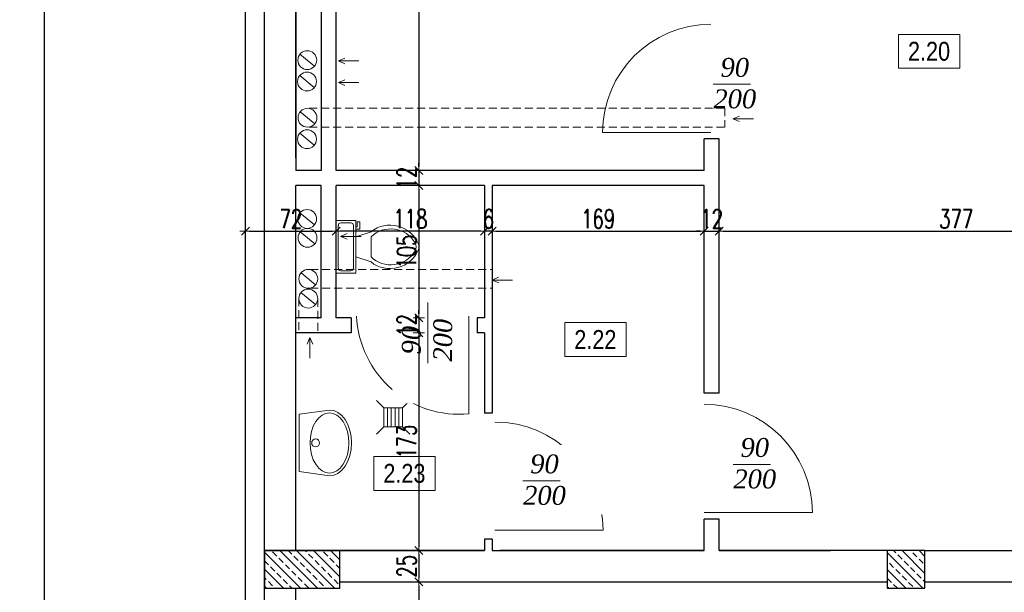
# Model space of a CAD drawing. Header units: millimetres. Extents: x 64838 to 107664, y -36848 to 0.
# Tile 80 of 109: x 86217 to 86999, y -28373 to -27918. Entities that reach past the tile are written whole.
import ezdxf

# ---------------------------------------------------------------- set-up
doc = ezdxf.new("R2010")
doc.units = ezdxf.units.MM
doc.linetypes.add('DASHED2', pattern=[9.525, 6.35, -3.175])
doc.layers.get('Defpoints').update_dxf_attribs({"color": 30})
for name, color, linetype, lineweight in [('0.09', 22, 'Continuous', 9), ('0.35', 132, 'Continuous', 35), ('J opisy', 7, 'Continuous', 9), ('J stolarka_okna', 144, 'Continuous', 0), ('J wymiary', 1, 'Continuous', 9), ('OPIS', 7, 'Continuous', 5), ('sciany', 252, 'Continuous', 30)]:
    doc.layers.add(name, color=color, linetype=linetype, lineweight=lineweight)
doc.styles.add('ADESK2', font='simplex', dxfattribs={"width": 0.7})
doc.styles.get("Standard").update_dxf_attribs({"font": 'arial.ttf'})
doc.dimstyles.new('1-100', dxfattribs={"dimscale": 1.5, "dimtxt": 10, "dimasz": 2, "dimexe": 1, "dimexo": 1, "dimgap": 1.5, "dimtad": 1, "dimdec": 0, "dimrnd": 0.5, "dimdsep": 46, "dimtxsty": 'ADESK2', "dimblk": 'wymiar', "dimcen": -1, "dimdle": 5, "dimse1": 1, "dimse2": 1, "dimclrd": 256, "dimclre": 256, "dimclrt": 256, "dimadec": 0, "dimazin": 0, "dimtfac": 1, "dimtdec": 0, "dimtix": 1, "dimtmove": 0, "dimatfit": 3, "dimfxl": 20, "dimfxlon": 1, "dimtolj": 1, "dimtzin": 0, "dimarcsym": 0})

# ---------------------------------------------------------------- blocks, each defined once
blk = doc.blocks.new('Toaleta - góra')
for p, q in [((9.5, -6), (9.5, -2)), ((-10, -8.5), (-8, -8.5)), ((-10, -9.5), (-10, -8.5)), ((-7, -9.5), (-10, -9.5)), ((-8, -8.5), (-8, -8)), ((-7, -8), (-7, -9.5)), ((-4, -8), (-6, -14)), ((4, -8), (6, -14)), ((4, -14), (-4, -14))]:
    blk.add_line(p, q)
blk.add_lwpolyline([(10.5, -8), (10.5, 0), (-10.5, 0), (-10.5, -8)], close=True)
for points in [[(-9.5, -2), (-9.5, -6)], [(8.5, -1), (-8.5, -1)], [(-8.5, -7), (8.5, -7)]]:
    blk.add_lwpolyline(points)
for centre, radius, start, end in [((-8.62, -1.88), 0.884, 81.8699, 188.1301), ((8.62, -1.88), 0.884, 351.8699, 98.1301), ((-8.62, -6.12), 0.884, 171.8699, 278.1301), ((8.62, -6.12), 0.884, 261.8699, 8.1301), ((3.52, -21.58), 12.17, 141.4691, 247.9714), ((4.2, -21.82), 11.33, 136.3677, 238.9468), ((-3.52, -21.58), 12.17, 292.0284, 38.5307), ((-4.2, -21.82), 11.33, 301.053, 43.6321), ((0, -27.88), 4, 245.7318, 294.2682), ((0, -29), 4, 254.8605, 285.1395)]:
    blk.add_arc(centre, radius, start, end)
blk = doc.blocks.new('LAV_FLAT_BACK-OVAL_49')
at = {"layer": 'J opisy', "color": 0, "linetype": 'Continuous'}
for p, q in [((-0.2181, 0.2314), (-0.2502, 0)), ((0.2181, 0.2314), (-0.2181, 0.2314)), ((-0.218, 0.2311), (-0.2181, 0.2311)), ((0.2181, 0.2311), (0.218, 0.2311)), ((0.2496, 0), (0.2181, 0.2314)), ((-0.2119, 0.0564), (-0.1907, 0.0819)), ((-0.1907, 0.0819), (-0.1622, 0.1042)), ((-0.1622, 0.1042), (-0.1274, 0.1226)), ((-0.1274, 0.1226), (-0.0878, 0.1362)), ((-0.0878, 0.1362), (-0.0447, 0.1446)), ((-0.0447, 0.1446), (0, 0.1474)), ((0, 0.1474), (0.0447, 0.1446)), ((0.0447, 0.1446), (0.0878, 0.1362)), ((0.0878, 0.1362), (0.1274, 0.1226)), ((0.1274, 0.1226), (0.1622, 0.1042)), ((0.1622, 0.1042), (0.1907, 0.0819)), ((0.1907, 0.0819), (0.2119, 0.0564)), ((-0.2293, 0), (-0.2249, 0.0288)), ((-0.2249, 0.0288), (-0.2119, 0.0564)), ((0.2119, 0.0564), (0.2249, 0.0288)), ((0.2249, 0.0288), (0.2288, 0)), ((0.2288, 0), (0.2249, -0.0288)), ((0.2454, -0.0329), (0.2496, 0)), ((-0.2502, 0), (-0.2454, -0.0329)), ((-0.2454, -0.0329), (-0.2311, -0.0645)), ((-0.2311, -0.0645), (-0.208, -0.0936)), ((-0.2249, -0.0288), (-0.2293, 0)), ((-0.2119, -0.0564), (-0.2249, -0.0288)), ((-0.1907, -0.0819), (-0.2119, -0.0564)), ((0.2119, -0.0564), (0.1907, -0.0819)), ((0.208, -0.0936), (0.2311, -0.0645)), ((0.2249, -0.0288), (0.2119, -0.0564)), ((0.2311, -0.0645), (0.2454, -0.0329)), ((-0.208, -0.0936), (-0.1769, -0.1191)), ((-0.1622, -0.1042), (-0.1907, -0.0819)), ((-0.1769, -0.1191), (-0.139, -0.1401)), ((-0.1274, -0.1226), (-0.1622, -0.1042)), ((-0.139, -0.1401), (-0.0957, -0.1556)), ((-0.0878, -0.1362), (-0.1274, -0.1226)), ((-0.0447, -0.1446), (-0.0878, -0.1362)), ((0, -0.1474), (-0.0447, -0.1446)), ((0.0447, -0.1446), (0, -0.1474)), ((0.0878, -0.1362), (0.0447, -0.1446)), ((0.1274, -0.1226), (0.0878, -0.1362)), ((0.0957, -0.1556), (0.139, -0.1401)), ((0.1622, -0.1042), (0.1274, -0.1226)), ((0.139, -0.1401), (0.1769, -0.1191)), ((0.1907, -0.0819), (0.1622, -0.1042)), ((0.1769, -0.1191), (0.208, -0.0936)), ((-0.0957, -0.1556), (-0.0488, -0.1652)), ((-0.0488, -0.1652), (0, -0.1685)), ((0, -0.1685), (0.0488, -0.1652)), ((0.0488, -0.1652), (0.0957, -0.1556))]:
    blk.add_line(p, q, dxfattribs=at)
blk.add_circle((0, 0.105), 0.03, dxfattribs=at)
blk = doc.blocks.new('wymiar')
for p, q in [((1.5, 0), (-1.5, 0)), ((1.06, 1.06), (-1.06, -1.06)), ((0, 1.5), (0, -1.5))]:
    blk.add_line(p, q)
blk = doc.blocks.new('*D1385')
at = {"layer": 'Defpoints', "color": 0, "ltscale": 4}
for p in [(86486.27, -27524.98), (86482.45, -28037.98), (86534.02, -28037.98)]:
    blk.add_point(p, dxfattribs=at)
at = {"layer": 'J wymiary', "lineweight": -2}
blk.add_line((86534.02, -27527.98), (86534.02, -28034.98), dxfattribs=at)
at = {"layer": 'J wymiary', "lineweight": -2, "ltscale": 4, "xscale": 3, "yscale": 3, "zscale": 3}
for p, rotation in [((86534.02, -27524.98), 90), ((86534.02, -28037.98), 270)]:
    blk.add_blockref('wymiar', p, dxfattribs=dict(at, rotation=rotation))
at = {"layer": 'J wymiary', "ltscale": 4, "insert": (86524.27, -27781.48), "char_height": 15, "attachment_point": 5, "rotation": 90, "style": 'ADESK2'}
blk.add_mtext('\\A1;513', dxfattribs=at)
blk = doc.blocks.new('*D1386')
at = {"layer": 'Defpoints', "color": 0, "ltscale": 4}
for p in [(86482.45, -28037.98), (86481.25, -28049.98), (86534.02, -28049.98)]:
    blk.add_point(p, dxfattribs=at)
at = {"layer": 'J wymiary', "lineweight": -2}
for p, q in [((86534.02, -28034.98), (86534.02, -28031.98)), ((86534.02, -28037.98), (86534.02, -28049.98)), ((86534.02, -28052.98), (86534.02, -28055.98))]:
    blk.add_line(p, q, dxfattribs=at)
at = {"layer": 'J wymiary', "lineweight": -2, "ltscale": 4, "xscale": 3, "yscale": 3, "zscale": 3}
for p, rotation in [((86534.02, -28037.98), 270), ((86534.02, -28049.98), 90)]:
    blk.add_blockref('wymiar', p, dxfattribs=dict(at, rotation=rotation))
at = {"layer": 'J wymiary', "ltscale": 4, "insert": (86524.27, -28043.98), "char_height": 15, "attachment_point": 5, "rotation": 90, "style": 'ADESK2'}
blk.add_mtext('\\A1;12', dxfattribs=at)
blk = doc.blocks.new('*D1387')
at = {"layer": 'Defpoints', "color": 0, "ltscale": 4}
for p in [(86481.25, -28049.98), (86474.27, -28154.98), (86534.02, -28154.98)]:
    blk.add_point(p, dxfattribs=at)
at = {"layer": 'J wymiary', "lineweight": -2}
blk.add_line((86534.02, -28052.98), (86534.02, -28151.98), dxfattribs=at)
at = {"layer": 'J wymiary', "lineweight": -2, "ltscale": 4, "xscale": 3, "yscale": 3, "zscale": 3}
for p, rotation in [((86534.02, -28049.98), 90), ((86534.02, -28154.98), 270)]:
    blk.add_blockref('wymiar', p, dxfattribs=dict(at, rotation=rotation))
at = {"layer": 'J wymiary', "ltscale": 4, "insert": (86524.27, -28102.48), "char_height": 15, "attachment_point": 5, "rotation": 90, "style": 'ADESK2'}
blk.add_mtext('\\A1;105', dxfattribs=at)
blk = doc.blocks.new('*D1388')
at = {"layer": 'Defpoints', "color": 0, "ltscale": 4}
for p in [(86474.27, -28154.98), (86473.15, -28166.98), (86534.02, -28166.98)]:
    blk.add_point(p, dxfattribs=at)
at = {"layer": 'J wymiary', "lineweight": -2}
for p, q in [((86534.02, -28151.98), (86534.02, -28148.98)), ((86534.02, -28154.98), (86534.02, -28166.98)), ((86534.02, -28169.98), (86534.02, -28172.98))]:
    blk.add_line(p, q, dxfattribs=at)
at = {"layer": 'J wymiary', "lineweight": -2, "ltscale": 4, "xscale": 3, "yscale": 3, "zscale": 3}
for p, rotation in [((86534.02, -28154.98), 270), ((86534.02, -28166.98), 90)]:
    blk.add_blockref('wymiar', p, dxfattribs=dict(at, rotation=rotation))
at = {"layer": 'J wymiary', "ltscale": 4, "insert": (86524.27, -28160.98), "char_height": 15, "attachment_point": 5, "rotation": 90, "style": 'ADESK2'}
blk.add_mtext('\\A1;12', dxfattribs=at)
blk = doc.blocks.new('*D1389')
at = {"layer": 'Defpoints', "color": 0, "ltscale": 4}
for p in [(86473.15, -28166.98), (86483.96, -28339.98), (86534.02, -28339.98)]:
    blk.add_point(p, dxfattribs=at)
at = {"layer": 'J wymiary', "lineweight": -2}
blk.add_line((86534.02, -28169.98), (86534.02, -28336.98), dxfattribs=at)
at = {"layer": 'J wymiary', "lineweight": -2, "ltscale": 4, "xscale": 3, "yscale": 3, "zscale": 3}
for p, rotation in [((86534.02, -28166.98), 90), ((86534.02, -28339.98), 270)]:
    blk.add_blockref('wymiar', p, dxfattribs=dict(at, rotation=rotation))
at = {"layer": 'J wymiary', "ltscale": 4, "insert": (86524.27, -28253.48), "char_height": 15, "attachment_point": 5, "rotation": 90, "style": 'ADESK2'}
blk.add_mtext('\\A1;173', dxfattribs=at)
blk = doc.blocks.new('*D1390')
at = {"layer": 'Defpoints', "color": 0, "ltscale": 4}
for p in [(86483.96, -28339.98), (86483.21, -28364.98), (86534.02, -28364.98)]:
    blk.add_point(p, dxfattribs=at)
at = {"layer": 'J wymiary', "lineweight": -2}
blk.add_line((86534.02, -28342.98), (86534.02, -28361.98), dxfattribs=at)
at = {"layer": 'J wymiary', "lineweight": -2, "ltscale": 4, "xscale": 3, "yscale": 3, "zscale": 3}
for p, rotation in [((86534.02, -28339.98), 90), ((86534.02, -28364.98), 270)]:
    blk.add_blockref('wymiar', p, dxfattribs=dict(at, rotation=rotation))
at = {"layer": 'J wymiary', "ltscale": 4, "insert": (86524.27, -28352.48), "char_height": 15, "attachment_point": 5, "rotation": 90, "style": 'ADESK2'}
blk.add_mtext('\\A1;25', dxfattribs=at)
blk = doc.blocks.new('*D1391')
at = {"layer": 'Defpoints', "color": 0, "ltscale": 4}
for p in [(86483.21, -28364.98), (86495.71, -28552.98), (86534.02, -28552.98)]:
    blk.add_point(p, dxfattribs=at)
at = {"layer": 'J wymiary', "lineweight": -2}
blk.add_line((86534.02, -28367.98), (86534.02, -28549.98), dxfattribs=at)
at = {"layer": 'J wymiary', "lineweight": -2, "ltscale": 4, "xscale": 3, "yscale": 3, "zscale": 3}
for p, rotation in [((86534.02, -28364.98), 90), ((86534.02, -28552.98), 270)]:
    blk.add_blockref('wymiar', p, dxfattribs=dict(at, rotation=rotation))
at = {"layer": 'J wymiary', "ltscale": 4, "insert": (86524.27, -28458.98), "char_height": 15, "attachment_point": 5, "rotation": 90, "style": 'ADESK2'}
blk.add_mtext('\\A1;188', dxfattribs=at)
blk = doc.blocks.new('*D1397')
at = {"layer": 'Defpoints', "color": 0, "ltscale": 4}
for p in [(86396.27, -28057.42), (86468.27, -28057.42), (86468.27, -28086.17)]:
    blk.add_point(p, dxfattribs=at)
at = {"layer": 'J wymiary', "lineweight": -2}
blk.add_line((86399.27, -28086.17), (86465.27, -28086.17), dxfattribs=at)
at = {"layer": 'J wymiary', "lineweight": -2, "ltscale": 4, "xscale": 3, "yscale": 3, "zscale": 3, "rotation": 180}
blk.add_blockref('wymiar', (86396.27, -28086.17), dxfattribs=at)
at = {"layer": 'J wymiary', "lineweight": -2, "ltscale": 4, "xscale": 3, "yscale": 3, "zscale": 3}
blk.add_blockref('wymiar', (86468.27, -28086.17), dxfattribs=at)
at = {"layer": 'J wymiary', "ltscale": 4, "insert": (86432.27, -28076.42), "char_height": 15, "attachment_point": 5, "style": 'ADESK2'}
blk.add_mtext('\\A1;72', dxfattribs=at)
blk = doc.blocks.new('*D1398')
at = {"layer": 'Defpoints', "color": 0, "ltscale": 4}
for p in [(86760.77, -28031.54), (86592.27, -28057.42), (86760.77, -28086.17)]:
    blk.add_point(p, dxfattribs=at)
at = {"layer": 'J wymiary', "lineweight": -2}
blk.add_line((86595.27, -28086.17), (86757.77, -28086.17), dxfattribs=at)
at = {"layer": 'J wymiary', "lineweight": -2, "ltscale": 4, "xscale": 3, "yscale": 3, "zscale": 3, "rotation": 180}
blk.add_blockref('wymiar', (86592.27, -28086.17), dxfattribs=at)
at = {"layer": 'J wymiary', "lineweight": -2, "ltscale": 4, "xscale": 3, "yscale": 3, "zscale": 3}
blk.add_blockref('wymiar', (86760.77, -28086.17), dxfattribs=at)
at = {"layer": 'J wymiary', "ltscale": 4, "insert": (86676.52, -28076.42), "char_height": 15, "attachment_point": 5, "style": 'ADESK2'}
blk.add_mtext('\\A1;169', dxfattribs=at)
blk = doc.blocks.new('*D1399')
at = {"layer": 'Defpoints', "color": 0, "ltscale": 4}
for p in [(86760.77, -28031.54), (86772.77, -28030.59), (86772.77, -28086.17)]:
    blk.add_point(p, dxfattribs=at)
at = {"layer": 'J wymiary', "lineweight": -2}
for p, q in [((86757.77, -28086.17), (86754.77, -28086.17)), ((86760.77, -28086.17), (86772.77, -28086.17)), ((86775.77, -28086.17), (86778.77, -28086.17))]:
    blk.add_line(p, q, dxfattribs=at)
at = {"layer": 'J wymiary', "lineweight": -2, "ltscale": 4, "xscale": 3, "yscale": 3, "zscale": 3}
blk.add_blockref('wymiar', (86760.77, -28086.17), dxfattribs=at)
at = {"layer": 'J wymiary', "lineweight": -2, "ltscale": 4, "xscale": 3, "yscale": 3, "zscale": 3, "rotation": 180}
blk.add_blockref('wymiar', (86772.77, -28086.17), dxfattribs=at)
at = {"layer": 'J wymiary', "ltscale": 4, "insert": (86766.77, -28076.42), "char_height": 15, "attachment_point": 5, "style": 'ADESK2'}
blk.add_mtext('\\A1;12', dxfattribs=at)
blk = doc.blocks.new('*D1400')
at = {"layer": 'Defpoints', "color": 0, "ltscale": 4}
for p in [(86772.77, -28030.59), (87149.27, -28026.15), (87149.27, -28086.17)]:
    blk.add_point(p, dxfattribs=at)
at = {"layer": 'J wymiary', "lineweight": -2}
blk.add_line((86775.77, -28086.17), (87146.27, -28086.17), dxfattribs=at)
at = {"layer": 'J wymiary', "lineweight": -2, "ltscale": 4, "xscale": 3, "yscale": 3, "zscale": 3, "rotation": 180}
blk.add_blockref('wymiar', (86772.77, -28086.17), dxfattribs=at)
at = {"layer": 'J wymiary', "lineweight": -2, "ltscale": 4, "xscale": 3, "yscale": 3, "zscale": 3}
blk.add_blockref('wymiar', (87149.27, -28086.17), dxfattribs=at)
at = {"layer": 'J wymiary', "ltscale": 4, "insert": (86961.02, -28076.42), "char_height": 15, "attachment_point": 5, "style": 'ADESK2'}
blk.add_mtext('\\A1;377', dxfattribs=at)
blk = doc.blocks.new('*D1408')
at = {"layer": 'Defpoints', "color": 0, "ltscale": 4}
for p in [(86586.27, -28057.42), (86592.27, -28057.42), (86586.27, -28086.17)]:
    blk.add_point(p, dxfattribs=at)
at = {"layer": 'J wymiary', "lineweight": -2}
for p, q in [((86583.27, -28086.17), (86580.27, -28086.17)), ((86592.27, -28086.17), (86586.27, -28086.17)), ((86595.27, -28086.17), (86598.27, -28086.17))]:
    blk.add_line(p, q, dxfattribs=at)
at = {"layer": 'J wymiary', "lineweight": -2, "ltscale": 4, "xscale": 3, "yscale": 3, "zscale": 3}
blk.add_blockref('wymiar', (86586.27, -28086.17), dxfattribs=at)
at = {"layer": 'J wymiary', "lineweight": -2, "ltscale": 4, "xscale": 3, "yscale": 3, "zscale": 3, "rotation": 180}
blk.add_blockref('wymiar', (86592.27, -28086.17), dxfattribs=at)
at = {"layer": 'J wymiary', "ltscale": 4, "insert": (86589.27, -28076.42), "char_height": 15, "attachment_point": 5, "style": 'ADESK2'}
blk.add_mtext('\\A1;6', dxfattribs=at)
blk = doc.blocks.new('*D1409')
at = {"layer": 'Defpoints', "color": 0, "ltscale": 4}
for p in [(86468.27, -28053.42), (86586.27, -28057.42), (86468.27, -28086.17)]:
    blk.add_point(p, dxfattribs=at)
at = {"layer": 'J wymiary', "lineweight": -2}
blk.add_line((86583.27, -28086.17), (86471.27, -28086.17), dxfattribs=at)
at = {"layer": 'J wymiary', "lineweight": -2, "ltscale": 4, "xscale": 3, "yscale": 3, "zscale": 3, "rotation": 180}
blk.add_blockref('wymiar', (86468.27, -28086.17), dxfattribs=at)
at = {"layer": 'J wymiary', "lineweight": -2, "ltscale": 4, "xscale": 3, "yscale": 3, "zscale": 3}
blk.add_blockref('wymiar', (86586.27, -28086.17), dxfattribs=at)
at = {"layer": 'J wymiary', "ltscale": 4, "insert": (86527.27, -28076.42), "char_height": 15, "attachment_point": 5, "style": 'ADESK2'}
blk.add_mtext('\\A1;118', dxfattribs=at)
blk = doc.blocks.new('*D1517')
at = {"layer": 'Defpoints', "color": 0, "ltscale": 4}
for p in [(92486.27, -27167.63), (86396.27, -27484.98), (92486.27, -29537.48)]:
    blk.add_point(p, dxfattribs=at)
at = {"layer": 'J wymiary', "lineweight": -2}
blk.add_line((86399.27, -27167.63), (92483.27, -27167.63), dxfattribs=at)
at = {"layer": 'J wymiary', "lineweight": -2, "ltscale": 4, "xscale": 3, "yscale": 3, "zscale": 3, "rotation": 180}
blk.add_blockref('wymiar', (86396.27, -27167.63), dxfattribs=at)
at = {"layer": 'J wymiary', "lineweight": -2, "ltscale": 4, "xscale": 3, "yscale": 3, "zscale": 3}
blk.add_blockref('wymiar', (92486.27, -27167.63), dxfattribs=at)
at = {"layer": 'J wymiary', "ltscale": 4, "insert": (89441.27, -27157.88), "char_height": 15, "attachment_point": 5, "style": 'ADESK2'}
blk.add_mtext('\\A1;6090', dxfattribs=at)
blk = doc.blocks.new('*D1551')
at = {"layer": 'Defpoints', "color": 0, "ltscale": 4}
for p in [(86236.34, -27484.98), (86396.27, -27484.98), (86396.27, -31984.98)]:
    blk.add_point(p, dxfattribs=at)
at = {"layer": 'J wymiary', "lineweight": -2}
blk.add_line((86236.34, -31981.98), (86236.34, -27487.98), dxfattribs=at)
at = {"layer": 'J wymiary', "lineweight": -2, "ltscale": 4, "xscale": 3, "yscale": 3, "zscale": 3}
for p, rotation in [((86236.34, -27484.98), 90), ((86236.34, -31984.98), 270)]:
    blk.add_blockref('wymiar', p, dxfattribs=dict(at, rotation=rotation))
at = {"layer": 'J wymiary', "ltscale": 4, "insert": (86226.59, -29734.98), "char_height": 15, "attachment_point": 5, "rotation": 90, "style": 'ADESK2'}
blk.add_mtext('\\A1;4500', dxfattribs=at)

msp = doc.modelspace()

# ---------------------------------------------------------------- hatches: boundary and pattern name
at = {"layer": 'J opisy'}
h = msp.add_hatch(dxfattribs=at)
h.set_pattern_fill('ANSI33', color=256, scale=1.5, angle=90, style=0)
h.set_pattern_definition([(135, (92891.987, 29957.007), (-6.7351921, -6.7351921), []), (135, (92891.987, 29963.743), (-6.7351921, -6.7351921), [4.7625, -2.38125])])
h.paths.add_polyline_path([(86446.27, -28339.98), (86411.27, -28339.98), (86411.27, -28369.98), (86446.27, -28369.98), (86471.27, -28369.98), (86471.27, -28339.98)])
h = msp.add_hatch(dxfattribs=at)
h.set_pattern_fill('ANSI33', color=256, scale=1.5, angle=90, style=0)
h.set_pattern_definition([(135, (93851.987, 29357.007), (-6.7351921, -6.7351921), []), (135, (93851.987, 29363.743), (-6.7351921, -6.7351921), [4.7625, -2.38125])])
h.paths.add_polyline_path([(86906.27, -28339.98), (86936.27, -28339.98), (86936.27, -28364.98), (86936.27, -28369.98), (86906.27, -28369.98), (86906.27, -28364.98)])

# ---------------------------------------------------------------- linework, layer by layer
at = {"layer": '0.09', "extrusion": (0, 0, -1)}
msp.add_line((86766.03, -28007.88), (86680.03, -28007.88), dxfattribs=at)
at = {"layer": '0.35'}
msp.add_line((86436.27, -27959.98), (86436.27, -27899.98), dxfattribs=at)
at = {"layer": 'J opisy', "linetype": 'Continuous', "lineweight": 9}
for p, q in [((86451.12, -27955.11), (86439.53, -27945.58)), ((86470.07, -27951.01), (86475.24, -27948.75)), ((86470.07, -27951.01), (86475.26, -27953.21)), ((86486.35, -27951.01), (86470.07, -27951.01)), ((86450.9, -27972.14), (86439.32, -27962.61)), ((86470.07, -27968.22), (86475.24, -27965.96)), ((86470.07, -27968.22), (86475.26, -27970.42)), ((86486.35, -27968.22), (86470.07, -27968.22)), ((86451.24, -28000.89), (86439.66, -27991.36)), ((86450.9, -28017.95), (86439.32, -28008.42)), ((86451.03, -28081.3), (86439.45, -28071.77)), ((86451.31, -28096.29), (86439.72, -28086.76)), ((86488.06, -28090.46), (86471.78, -28090.46)), ((86451.93, -28128.91), (86440.34, -28119.38)), ((86592.27, -28125.06), (86597.44, -28122.8)), ((86608.55, -28125.06), (86592.27, -28125.06)), ((86592.27, -28125.06), (86597.46, -28127.26)), ((86451.9, -28144.57), (86440.32, -28135.04)), ((86447.41, -28170.8), (86445.21, -28175.99)), ((86447.41, -28187.08), (86447.41, -28170.8)), ((86447.41, -28170.8), (86449.67, -28175.97))]:
    msp.add_line(p, q, dxfattribs=at)
at = {"layer": 'J opisy'}
for p, q in [((86767.94, -27969.51), (86797.6, -27969.51)), ((86471.78, -28090.46), (86476.95, -28088.2)), ((86471.78, -28090.46), (86476.97, -28092.66)), ((86506.12, -28226.68), (86500.34, -28220.89)), ((86521.12, -28226.68), (86506.12, -28226.68)), ((86506.12, -28226.68), (86506.12, -28241.68)), ((86509.12, -28241.68), (86509.12, -28226.68)), ((86512.12, -28241.68), (86512.12, -28226.68)), ((86515.12, -28241.68), (86515.12, -28226.68)), ((86518.12, -28241.68), (86518.12, -28226.68)), ((86521.12, -28226.68), (86526.9, -28220.89)), ((86521.12, -28241.68), (86521.12, -28226.68)), ((86500.34, -28247.46), (86506.12, -28241.68)), ((86506.12, -28241.68), (86521.12, -28241.68)), ((86526.9, -28247.46), (86521.12, -28241.68)), ((86783.81, -28271.51), (86813.47, -28271.51))]:
    msp.add_line(p, q, dxfattribs=at)
at = {"layer": 'J opisy', "linetype": 'DASHED2', "lineweight": 9}
for p, q in [((86446.85, -28003.63), (86777.15, -28003.63)), ((86447.68, -28116.65), (86592.27, -28116.65)), ((86438.62, -28139.42), (86438.62, -28166.92)), ((86453.6, -28140.09), (86453.6, -28166.92))]:
    msp.add_line(p, q, dxfattribs=at)
at = {"layer": 'J opisy', "linetype": 'Continuous', "lineweight": 9}
for centre in [(86445.33, -27950.35), (86445.11, -27967.37), (86445.45, -27996.13), (86445.11, -28013.19), (86445.24, -28076.53), (86445.51, -28091.53), (86446.13, -28124.15), (86446.11, -28139.81)]:
    msp.add_circle(centre, 7.5, dxfattribs=at)
at = {"layer": 'J stolarka_okna', "extrusion": (0, 0, -1)}
for p, q in [((86766.03, -28007.88), (86680.03, -28007.88)), ((86760.77, -28309.88), (86846.77, -28309.88)), ((86760.77, -28309.88), (86846.77, -28309.88))]:
    msp.add_line(p, q, dxfattribs=at)
for points in [[(-86573.86, -28153.8), (-86573.86, -28231.35)], [(-86594.44, -28323.88), (-86680.44, -28323.88)]]:
    msp.add_lwpolyline(points, dxfattribs=at)
for centre, radius, start, end in [((-86766.03, -28007.88), 86, 0, 90), ((-86566.01, -28150.15), 81.58, 264.4785, 357.42967), ((-86594.44, -28323.88), 86, 90, 180)]:
    msp.add_arc(centre, radius, start, end, dxfattribs=at)
at = {"layer": 'OPIS'}
for points in [[(86963.89, -27956.86), (86915.14, -27956.86), (86915.14, -27929.98), (86963.89, -27929.98)], [(86698.66, -28185.76), (86649.91, -28185.76), (86649.91, -28158.89), (86698.66, -28158.89)], [(86546.91, -28292.22), (86498.16, -28292.22), (86498.16, -28265.34), (86546.91, -28265.34)]]:
    msp.add_lwpolyline(points, close=True, dxfattribs=at)
at = {"layer": 'sciany'}
for p, q in [((86396.27, -31984.98), (86396.27, -27484.98)), ((86411.27, -31969.98), (86411.27, -27499.98)), ((86436.27, -28027.98), (86436.27, -27524.98)), ((86468.27, -28037.98), (86468.27, -27850.98)), ((86456.27, -27862.98), (86456.27, -28037.98)), ((86436.27, -27897.98), (86436.27, -28037.98)), ((86436.27, -27999.93), (86436.27, -28027.98)), ((86760.77, -28037.98), (86760.77, -28012.98)), ((86760.77, -28037.98), (86760.77, -28012.98)), ((86772.77, -28012.98), (86760.77, -28012.98)), ((86772.77, -28214.98), (86772.77, -28012.98)), ((86772.77, -28214.98), (86772.77, -28012.98)), ((86456.27, -28037.98), (86436.27, -28037.98)), ((86760.77, -28037.98), (86468.27, -28037.98)), ((86436.27, -28339.98), (86436.27, -28049.98)), ((86436.27, -28339.98), (86436.27, -28049.98)), ((86436.27, -28339.98), (86436.27, -28049.98)), ((86436.27, -28339.98), (86436.27, -28049.98)), ((86456.27, -28049.98), (86436.27, -28049.98)), ((86456.27, -28154.98), (86456.27, -28049.98)), ((86468.27, -28154.98), (86468.27, -28049.98)), ((86586.27, -28049.98), (86468.27, -28049.98)), ((86586.27, -28049.98), (86586.27, -28154.98)), ((86760.77, -28049.98), (86592.27, -28049.98)), ((86592.27, -28049.98), (86592.27, -28230.98)), ((86672.27, -28049.98), (86592.27, -28049.98)), ((86760.77, -28214.98), (86760.77, -28049.98)), ((86456.27, -28154.98), (86436.27, -28154.98)), ((86480.26, -28154.98), (86468.27, -28154.98)), ((86480.26, -28154.98), (86480.26, -28166.98)), ((86586.27, -28154.98), (86580.26, -28154.98)), ((86580.26, -28154.98), (86580.26, -28166.98)), ((86480.26, -28166.98), (86436.27, -28166.98)), ((86586.27, -28166.98), (86580.26, -28166.98)), ((86586.27, -28166.98), (86586.27, -28230.98)), ((86772.77, -28214.98), (86760.77, -28214.98)), ((86592.27, -28230.98), (86586.27, -28230.98)), ((86772.77, -28314.98), (86760.77, -28314.98)), ((86760.77, -28339.98), (86760.77, -28314.98)), ((86772.77, -28339.98), (86772.77, -28314.98)), ((86772.77, -28339.98), (86772.77, -28314.98)), ((86592.27, -28330.98), (86586.27, -28330.98)), ((86586.27, -28330.98), (86586.27, -28335.05)), ((86586.27, -28330.98), (86586.27, -28339.98)), ((86592.27, -28330.98), (86586.27, -28330.98)), ((86586.27, -28330.98), (86586.27, -28335.05)), ((86586.27, -28330.98), (86586.27, -28339.98)), ((86592.27, -28330.98), (86592.27, -28339.98)), ((86592.27, -28330.98), (86592.27, -28339.98)), ((86411.27, -28339.98), (86438.77, -28339.98)), ((86411.27, -28339.98), (86451.27, -28339.98)), ((86411.27, -28339.98), (86438.77, -28339.98)), ((86411.27, -28339.98), (86451.27, -28339.98)), ((86413.77, -28339.98), (86586.27, -28339.98)), ((86413.77, -28339.98), (86586.27, -28339.98)), ((86423.77, -28339.98), (86586.27, -28339.98)), ((86423.77, -28339.98), (86586.27, -28339.98)), ((86586.27, -28339.98), (86436.27, -28339.98)), ((86586.27, -28339.98), (86436.27, -28339.98)), ((86592.27, -28339.98), (86760.77, -28339.98)), ((86592.27, -28339.98), (86760.77, -28339.98)), ((86592.27, -28339.98), (86760.77, -28339.98)), ((86592.27, -28339.98), (86760.77, -28339.98)), ((86760.77, -28339.98), (86598.27, -28339.98)), ((86760.77, -28339.98), (86598.27, -28339.98)), ((86772.77, -28339.98), (86861.27, -28339.98)), ((86772.77, -28339.98), (86861.27, -28339.98)), ((86861.27, -28339.98), (86772.77, -28339.98)), ((86772.77, -28339.98), (86861.27, -28339.98)), ((86772.77, -28339.98), (86861.27, -28339.98)), ((86906.27, -28339.98), (86772.77, -28339.98)), ((86936.27, -28339.98), (88128.27, -28339.98)), ((86471.27, -28364.98), (86906.27, -28364.98)), ((86936.27, -28364.98), (87386.27, -28364.98)), ((86436.27, -28939.98), (86436.27, -28369.98))]:
    msp.add_line(p, q, dxfattribs=at)
for points in [[(86411.27, -28339.98), (86411.27, -28369.98), (86471.27, -28369.98), (86471.27, -28339.98)], [(86906.27, -28339.98), (86906.27, -28369.98), (86936.27, -28369.98), (86936.27, -28339.98)]]:
    msp.add_lwpolyline(points, close=True, dxfattribs=at)

# ---------------------------------------------------------------- block references
at = {"layer": 'J opisy'}
for name, p, xscale, yscale, zscale, rotation in [('Toaleta - góra', (86468, -28098.71), -2, 2, 2, 89.99999999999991), ('LAV_FLAT_BACK-OVAL_49', (86462.94, -28254.5), 104.5439999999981, 104.5440000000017, 104.544, 89.999999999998)]:
    msp.add_blockref(name, p, dxfattribs=dict(at, xscale=xscale, yscale=yscale, zscale=zscale, rotation=rotation))

# ---------------------------------------------------------------- texts
at = {"layer": 'OPIS', "char_height": 15, "width": 48.75, "attachment_point": 5, "line_spacing_factor": 0.857143}
for s, insert in [('{\\fArial Narrow|b0|i0|c238|p34;2.20}', (86939.51, -27943.42)), ('{\\fArial Narrow|b0|i0|c238|p34;2.22}', (86674.29, -28172.33)), ('{\\fArial Narrow|b0|i0|c238|p34;2.23}', (86522.53, -28278.78))]:
    msp.add_mtext(s, dxfattribs=dict(at, insert=insert))

# ---------------------------------------------------------------- dimensions: what is measured, and where the dimension line sits
at = {"layer": 'J wymiary'}
for base, p1, p2, picture, middle in [((86236.34, -27484.98), (86396.27, -31984.98), (86396.27, -27484.98), '*D1551', (86226.59, -29734.98)), ((86534.02, -28037.98), (86486.27, -27524.98), (86482.45, -28037.98), '*D1385', (86524.27, -27781.48)), ((86534.02, -28049.98), (86482.45, -28037.98), (86481.25, -28049.98), '*D1386', (86524.27, -28043.98)), ((86534.02, -28364.98), (86483.96, -28339.98), (86483.21, -28364.98), '*D1390', (86524.27, -28352.48)), ((86534.02, -28552.98), (86483.21, -28364.98), (86495.71, -28552.98), '*D1391', (86524.27, -28458.98))]:
    dim = msp.add_linear_dim(base=base, p1=p1, p2=p2, angle=90, dimstyle='1-100', override={"dimblk": 'wymiar'}, dxfattribs=at)
    dim.commit()
    dim.dimension.update_dxf_attribs({"geometry": picture, "text_midpoint": middle})
for base, p1, p2, picture, middle in [((86760.76792966, -28086.17300193), (86592.26792966, -28057.42129198), (86760.76792966, -28031.54475303), '*D1398', (86676.51792966, -28076.42300193)), ((86772.77, -28086.17), (86760.77, -28031.54), (86772.77, -28030.59), '*D1399', (86766.77, -28076.42)), ((87149.26792966, -28086.17300193), (86772.76792966, -28030.5863627), (87149.26792966, -28026.15380742), '*D1400', (86961.01792966, -28076.42300193)), ((86468.27, -28086.17), (86586.27, -28057.42), (86468.27, -28053.42), '*D1409', (86527.27, -28076.42)), ((86468.27, -28086.17), (86396.27, -28057.42), (86468.27, -28057.42), '*D1397', (86432.27, -28076.42)), ((86586.27, -28086.17), (86592.27, -28057.42), (86586.27, -28057.42), '*D1408', (86589.27, -28076.42))]:
    dim = msp.add_linear_dim(base=base, p1=p1, p2=p2, dimstyle='1-100', override={"dimblk": 'wymiar'}, dxfattribs=at)
    dim.commit()
    dim.dimension.update_dxf_attribs({"geometry": picture, "text_midpoint": middle})

# ---------------------------------------------------------------- next in the draw order: texts
at = {"layer": 'J opisy', "char_height": 15, "width": 85.2264, "attachment_point": 5, "bg_fill": 2}
for insert in [(86785.12, -27968.73), (86800.99, -28270.73), (86633.86, -28283.79)]:
    msp.add_mtext('{\\fTimes New Roman|b0|i1|c238|p18;90\\P200}', dxfattribs=dict(at, insert=insert))
at = {"layer": 'J opisy', "insert": (86540.59, -28172.87), "char_height": 15, "width": 85.2264, "attachment_point": 5, "rotation": 90, "bg_fill": 2}
msp.add_mtext('{\\fTimes New Roman|b0|i1|c238|p18;90\\P200}', dxfattribs=at)

# ---------------------------------------------------------------- next in the draw order: linework, layer by layer
at = {"layer": 'J opisy'}
for p, q in [((86767.94, -27969.51), (86797.6, -27969.51)), ((86541.21, -28143.04), (86541.21, -28191)), ((86783.81, -28271.51), (86813.47, -28271.51)), ((86616.68, -28284.56), (86646.34, -28284.56))]:
    msp.add_line(p, q, dxfattribs=at)
at = {"layer": 'J opisy', "linetype": 'DASHED2', "lineweight": 9}
for p, q in [((86446.85, -27988.63), (86777.15, -27988.63)), ((86777.15, -27988.63), (86777.15, -28003.63)), ((86447.68, -28131.65), (86592.27, -28131.65))]:
    msp.add_line(p, q, dxfattribs=at)
at = {"layer": 'J opisy', "linetype": 'Continuous', "lineweight": 9}
for p, q in [((86783.66, -27997.04), (86788.83, -27994.78)), ((86799.94, -27996.94), (86783.66, -27997.04)), ((86783.66, -27997.04), (86788.85, -27999.24))]:
    msp.add_line(p, q, dxfattribs=at)
at = {"layer": 'J stolarka_okna', "extrusion": (0, 0, -1)}
msp.add_arc((-86760.77, -28309.88), 86, 90, 180, dxfattribs=at)
msp.add_arc((-86760.77, -28309.88), 86, 90, 180, dxfattribs=at)
msp.add_arc((-86760.77, -28309.88), 86, 90, 180, dxfattribs=at)
msp.add_arc((-86760.77, -28309.88), 86, 90, 180, dxfattribs=at)

# ---------------------------------------------------------------- next in the draw order: dimensions: what is measured, and where the dimension line sits
at = {"layer": 'J wymiary'}
dim = msp.add_linear_dim(base=(92486.27, -27167.63), p1=(86396.27, -27484.98), p2=(92486.27, -29537.48), dimstyle='1-100', override={"dimblk": 'wymiar'}, dxfattribs=at)
dim.commit()
dim.dimension.update_dxf_attribs({"geometry": '*D1517', "text_midpoint": (89441.27, -27157.88)})
for base, p1, p2, picture, middle in [((86534.02, -28154.98), (86481.25, -28049.98), (86474.27, -28154.98), '*D1387', (86524.27, -28102.48)), ((86534.02, -28166.98), (86474.27, -28154.98), (86473.15, -28166.98), '*D1388', (86524.27, -28160.98)), ((86534.02, -28339.98), (86473.15, -28166.98), (86483.96, -28339.98), '*D1389', (86524.27, -28253.48))]:
    dim = msp.add_linear_dim(base=base, p1=p1, p2=p2, angle=90, dimstyle='1-100', override={"dimblk": 'wymiar'}, dxfattribs=at)
    dim.commit()
    dim.dimension.update_dxf_attribs({"geometry": picture, "text_midpoint": middle})

doc.saveas('drawing.dxf')
